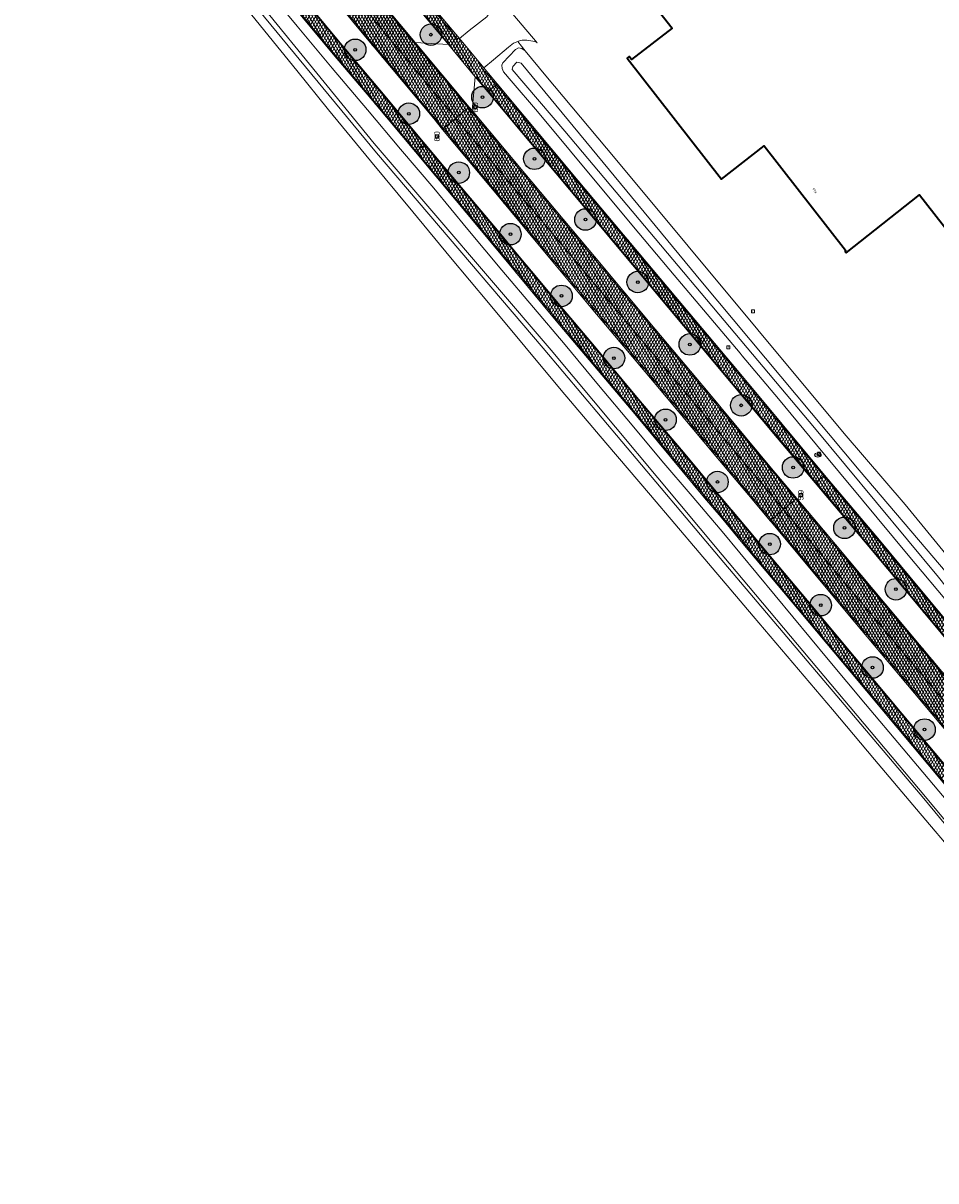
# Model space of a CAD drawing. Header units: metres. Extents: x 101608 to 104514, y 400798 to 405846.
# Tile 83 of 112: x 102104 to 102273, y 404931 to 405146. Entities that reach past the tile are written whole.
import ezdxf
from ezdxf.enums import TextEntityAlignment as Align

# ---------------------------------------------------------------- set-up
doc = ezdxf.new("R2010")
doc.units = ezdxf.units.M
for name, color, linetype, lineweight in [('B-WE-GR-BOOM-A', 63, 'Continuous', 25), ('B-WE-GR-BOOM-S', 90, 'Continuous', 25), ('B-WE-GR-BOUWLAND-GV', 80, 'Continuous', 13), ('B-WE-IE-MEUBILAIR_WEGMEUBILAIR-S', 7, 'Continuous', 25), ('B-WE-IE-MEUBILAIR_WEGMEUBILAIR_PAAL-S', 7, 'Continuous', 25), ('B-WE-KL-GAS_PUT-S', 30, 'Continuous', 25), ('B-WE-OG-BEBOUWING-GV', 7, 'Continuous', 35), ('B-WE-OG-BEBOUWING-T18', 7, 'Continuous', 18), ('B-WE-OG-TERREIN_ERF-GV', 7, 'Continuous', 18), ('B-WE-OG-WATER-GV', 130, 'Continuous', 18), ('B-WE-OG-WATER_SLOOT-GV', 120, 'Continuous', 18), ('B-WE-RI-GWA_RIOOLPUT-S', 30, 'Continuous', 25), ('B-WE-VH-GESLOTENVERHARDING_ASFALT-A-500', 12, 'Continuous', 18), ('B-WE-VH-KANTVERHARDING-G', 60, 'Continuous', 18), ('B-WE-VH-VERHARDING_ASFALT-GV', 252, 'Continuous', 18), ('B-WE-VH-VERHARDING_BETONSTRAATSTEEN-GV', 252, 'Continuous', 18), ('B-WE-VW-MARKERING_PICTOGRAM-G', 7, 'Continuous', 18)]:
    doc.layers.add(name, color=color, linetype=linetype, lineweight=lineweight)
doc.layers.add('Label_Puntobject', color=255, linetype='Continuous')
doc.styles.add('NLCS-ISO', font='NLCS-ISO.ttf')
doc.styles.add('NLCS-ISO-M250-T18', font='NLCS-ISO.ttf', dxfattribs={"height": 0.45})
pattern_1 = [(60, (0, 0), (-0.4330127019, 0.25), []), (120, (0, 0), (-0.4330127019, -0.25), [])]

# ---------------------------------------------------------------- blocks, each defined once
blk = doc.blocks.new('SIE-WEG_VERKEERSBORD-SO')
at = {"color": 0, "linetype": 'ByBlock', "lineweight": -2}
blk.add_lwpolyline([(-1.125, -1.125), (1.125, -1.125), (1.125, 1.125), (-1.125, 1.125)], close=True, dxfattribs=at)
at = {"color": 0, "linetype": 'ByBlock', "lineweight": -2, "style": 'NLCS-ISO'}
blk.add_text('vb', height=1.5, dxfattribs=at).set_placement((0, 0), align=Align.MIDDLE_CENTER)
blk = doc.blocks.new('SIE-WEG_PAAL_HECTOMETERPAAL-SO')
at = {"color": 0, "linetype": 'ByBlock', "lineweight": -2}
blk.add_lwpolyline([(-1.44375, -0.94375), (1.44375, -0.94375), (1.44375, 0.94375), (-1.44375, 0.94375)], close=True, dxfattribs=at)
at = {"color": 0, "linetype": 'ByBlock', "lineweight": -2, "style": 'NLCS-ISO'}
blk.add_text('hm', height=1.5, dxfattribs=at).set_placement((0, 0), align=Align.MIDDLE_CENTER)
at = {"style": 'NLCS-ISO'}
blk.add_attdef('WAARDE', (2.13125, -1.69375), '', height=1.5, dxfattribs=at)
blk = doc.blocks.new('SKL-GAS_PUT-SO')
at = {"color": 0, "linetype": 'ByBlock', "lineweight": 18}
blk.add_ellipse((0, 0), major_axis=(2.5, 0), ratio=0.601255, dxfattribs=at)
at = {"color": 0, "linetype": 'ByBlock', "lineweight": 18, "style": 'NLCS-ISO'}
blk.add_text('gas', height=1.8, dxfattribs=at).set_placement((0.12, 0.3), align=Align.MIDDLE_CENTER)
blk = doc.blocks.new('SRI-PUT_INSPECTIEPUT_RIOOLPUT-SO')
at = {"color": 0, "linetype": 'ByBlock', "lineweight": 18}
blk.add_lwpolyline([(-1.12, -1.12), (1.12, -1.12), (1.12, 1.12), (-1.12, 1.12)], close=True, dxfattribs=at)
at = {"color": 0, "linetype": 'ByBlock', "lineweight": 18, "style": 'NLCS-ISO'}
blk.add_text('r', height=1.5, dxfattribs=at).set_placement((0, 0.28), align=Align.MIDDLE_CENTER)
blk = doc.blocks.new('SGR-BOOM_01-SO')
at = {"layer": 'B-WE-GR-BOOM-A'}
h = blk.add_hatch(color=256, dxfattribs=at)
h.dxf.hatch_style = 1
edge = h.paths.add_edge_path()
edge.add_arc((0, 0), 2, 0, 360)
at = {"color": 0, "linetype": 'ByBlock', "lineweight": -2}
for radius in [2, 0.25]:
    blk.add_circle((0, 0), radius, dxfattribs=at)

msp = doc.modelspace()

# ---------------------------------------------------------------- hatches: boundary and pattern name
at = {"layer": 'B-WE-VH-GESLOTENVERHARDING_ASFALT-A-500'}
h = msp.add_hatch(dxfattribs=at)
h.set_pattern_fill('AVH-ASFALT-SOD', color=256, scale=0.5, pattern_type=2)
h.set_pattern_definition(pattern_1)
h.paths.add_polyline_path([(102149.068, 405186.467), (102147.414, 405188.503), (102138.308, 405199.628), (102129.965, 405209.803), (102124.762, 405216.205), (102122.96, 405214.738), (102135.071, 405199.829), (102143.454, 405189.665), (102154.222, 405176.449), (102162.791, 405166.001), (102175.86, 405150.182), (102182.484, 405142.276), (102187.478, 405136.316), (102189.786, 405133.534), (102191.521, 405134.985), (102189.046, 405137.944), (102184.521, 405143.379), (102180.83, 405147.83), (102173.373, 405156.85), (102165.633, 405166.187), (102157.123, 405176.554)])
h = msp.add_hatch(dxfattribs=at)
h.set_pattern_fill('AVH-ASFALT-SOD', color=256, scale=0.5, pattern_type=2)
h.set_pattern_definition(pattern_1)
h.paths.add_polyline_path([(102119.551, 405211.963), (102119.396, 405211.838), (102117.071, 405209.945), (102123.952, 405201.493), (102132.816, 405190.609), (102146.015, 405174.448), (102153.941, 405164.769), (102166.825, 405149.104), (102170.455, 405144.691), (102183.866, 405128.584), (102186.18, 405130.52), (102186.35, 405130.662), (102176.339, 405142.674), (102169.313, 405151.098), (102159.734, 405162.754), (102149.197, 405175.631), (102133.891, 405194.347), (102125.573, 405204.583)])
h = msp.add_hatch(dxfattribs=at)
h.set_pattern_fill('AVH-ASFALT-SOD', color=256, scale=0.5, pattern_type=2)
h.set_pattern_definition(pattern_1)
h.paths.add_polyline_path([(102117.071, 405209.945), (102114.747, 405208.052), (102114.556, 405207.898), (102115.525, 405206.719), (102117.38, 405204.42), (102128.336, 405191.076), (102137.313, 405180.001), (102145.319, 405170.261), (102154.348, 405159.168), (102165.834, 405145.209), (102179.766, 405128.541), (102181.414, 405126.535), (102181.578, 405126.671), (102183.866, 405128.584), (102170.455, 405144.691), (102166.825, 405149.104), (102153.941, 405164.769), (102146.015, 405174.448), (102132.816, 405190.609), (102123.952, 405201.493)])
h = msp.add_hatch(dxfattribs=at)
h.set_pattern_fill('AVH-ASFALT-SOD', color=256, scale=0.5, pattern_type=2)
h.set_pattern_definition(pattern_1)
h.paths.add_polyline_path([(102111.162, 405205.134), (102111.055, 405205.047), (102109.506, 405203.786), (102109.35, 405203.659), (102110.431, 405202.327), (102119.291, 405191.4), (102128.552, 405180.112), (102135.259, 405171.816), (102144.793, 405160.211), (102152.403, 405150.958), (102161.784, 405139.704), (102168.437, 405131.83), (102176.407, 405122.348), (102176.499, 405122.423), (102178.046, 405123.686), (102178.154, 405123.774), (102169.757, 405133.865), (102161.778, 405143.338), (102153.971, 405152.794), (102147.581, 405160.6), (102137.221, 405173.303), (102127.485, 405185.164), (102119.659, 405194.789), (102111.265, 405205.004)])
h = msp.add_hatch(dxfattribs=at)
h.set_pattern_fill('AVH-ASFALT-SOD', color=256, scale=0.5, pattern_type=2)
h.set_pattern_definition(pattern_1)
h.paths.add_polyline_path([(102191.521, 405134.985), (102189.786, 405133.534), (102202.42, 405118.377), (102213.22, 405105.535), (102223.324, 405093.467), (102243.582, 405069.261), (102250.63, 405060.86), (102252.366, 405062.313), (102251.467, 405063.383), (102240.835, 405076.161), (102235.194, 405082.892), (102226.032, 405093.823), (102206.601, 405116.972)])
h = msp.add_hatch(dxfattribs=at)
h.set_pattern_fill('AVH-ASFALT-SOD', color=256, scale=0.5, pattern_type=2)
h.set_pattern_definition(pattern_1)
h.paths.add_polyline_path([(102186.894, 405130.029), (102186.35, 405130.662), (102186.18, 405130.52), (102183.866, 405128.584), (102192.257, 405118.549), (102200.776, 405108.425), (102208.366, 405099.322), (102215.683, 405090.623), (102222.998, 405081.905), (102229.656, 405073.898), (102238.428, 405063.461), (102244.734, 405055.926), (102247.028, 405057.846), (102247.201, 405057.99), (102242.52, 405063.552), (102230.721, 405077.705), (102220.905, 405089.403), (102209.596, 405102.901), (102196.684, 405118.325)])
h = msp.add_hatch(dxfattribs=at)
h.set_pattern_fill('AVH-ASFALT-SOD', color=256, scale=0.5, pattern_type=2)
h.set_pattern_definition(pattern_1)
h.paths.add_polyline_path([(102183.866, 405128.584), (102181.578, 405126.671), (102181.414, 405126.535), (102192.513, 405113.187), (102198.803, 405105.655), (102209.339, 405093.037), (102220.736, 405079.505), (102232.163, 405065.841), (102238.226, 405058.627), (102242.246, 405053.843), (102242.433, 405054), (102244.734, 405055.926), (102238.428, 405063.461), (102229.656, 405073.898), (102222.998, 405081.905), (102215.683, 405090.623), (102208.366, 405099.322), (102200.776, 405108.425), (102192.257, 405118.549)])
h = msp.add_hatch(dxfattribs=at)
h.set_pattern_fill('AVH-ASFALT-SOD', color=256, scale=0.5, pattern_type=2)
h.set_pattern_definition(pattern_1)
h.paths.add_polyline_path([(102195.625, 405102.923), (102191.904, 405107.424), (102184.908, 405115.744), (102178.154, 405123.774), (102178.046, 405123.686), (102176.499, 405122.423), (102176.407, 405122.348), (102187.389, 405109.149), (102202.524, 405090.997), (102217.088, 405073.692), (102230.085, 405058.119), (102233.125, 405054.487), (102237.199, 405049.619), (102237.388, 405049.777), (102238.904, 405051.046), (102239.027, 405051.149), (102235.11, 405055.802), (102234.963, 405055.979), (102226.456, 405066.185), (102217.208, 405077.177), (102209.614, 405086.256), (102203.847, 405093.063), (102197.9, 405100.171)])
h = msp.add_hatch(dxfattribs=at)
h.set_pattern_fill('AVH-ASFALT-SOD', color=256, scale=0.5, pattern_type=2)
h.set_pattern_definition(pattern_1)
h.paths.add_polyline_path([(102252.366, 405062.313), (102250.63, 405060.86), (102260.86, 405048.665), (102270.369, 405037.328), (102284.365, 405020.522), (102289.359, 405014.594), (102295.61, 405007.07), (102300.91, 405000.763), (102311.003, 404988.803), (102314.878, 404984.185), (102316.569, 404985.598), (102308.244, 404995.529), (102299.785, 405005.723), (102297.179, 405008.86), (102291.94, 405015.019), (102288.997, 405018.505), (102275.901, 405034.192), (102268.231, 405043.371), (102262.542, 405050.204)])
h = msp.add_hatch(dxfattribs=at)
h.set_pattern_fill('AVH-ASFALT-SOD', color=256, scale=0.5, pattern_type=2)
h.set_pattern_definition(pattern_1)
h.paths.add_polyline_path([(102247.201, 405057.99), (102247.028, 405057.846), (102244.734, 405055.926), (102246.362, 405053.981), (102254.09, 405044.758), (102261.519, 405035.882), (102268.652, 405027.376), (102276.793, 405017.658), (102283.982, 405009.107), (102291.634, 404999.993), (102299.507, 404990.575), (102306.166, 404982.627), (102308.982, 404979.257), (102311.274, 404981.173), (102311.465, 404981.333), (102309.728, 404983.406), (102299.458, 404995.699), (102293.559, 405002.757), (102284.257, 405013.789), (102274.158, 405025.855), (102261.373, 405041.086), (102252.17, 405052.086)])
h = msp.add_hatch(dxfattribs=at)
h.set_pattern_fill('AVH-ASFALT-SOD', color=256, scale=0.5, pattern_type=2)
h.set_pattern_definition(pattern_1)
h.paths.add_polyline_path([(102244.734, 405055.926), (102242.433, 405054), (102242.246, 405053.843), (102242.483, 405053.561), (102256.679, 405036.556), (102269.033, 405021.804), (102281.651, 405006.849), (102285.716, 405001.992), (102286.889, 405000.591), (102291.157, 404995.493), (102300.86, 404983.86), (102306.494, 404977.179), (102306.687, 404977.339), (102308.982, 404979.257), (102306.166, 404982.627), (102299.507, 404990.575), (102291.634, 404999.993), (102283.982, 405009.107), (102276.793, 405017.658), (102268.652, 405027.376), (102261.519, 405035.882), (102254.09, 405044.758), (102246.362, 405053.981)])
h = msp.add_hatch(dxfattribs=at)
h.set_pattern_fill('AVH-ASFALT-SOD', color=256, scale=0.5, pattern_type=2)
h.set_pattern_definition(pattern_1)
h.paths.add_polyline_path([(102239.027, 405051.149), (102238.904, 405051.046), (102237.388, 405049.777), (102237.199, 405049.619), (102244.719, 405040.635), (102257.3, 405025.675), (102271.566, 405008.607), (102282.483, 404995.529), (102295.271, 404980.205), (102301.414, 404972.933), (102301.559, 404973.052), (102303.087, 404974.313), (102303.225, 404974.427), (102294.694, 404984.553), (102290.74, 404989.315), (102283.569, 404997.929), (102282.441, 404999.324), (102275.811, 405007.191), (102266.779, 405017.993), (102257.897, 405028.581), (102249.199, 405039.005), (102242.654, 405046.839)])

# ---------------------------------------------------------------- linework, layer by layer
at = {"layer": 'B-WE-GR-BOUWLAND-GV', "flags": 128}
msp.add_lwpolyline([(102277.399, 404990.844), (102269.447, 405000.242), (102261.643, 405009.523), (102253.82, 405018.789), (102246.468, 405027.463), (102239.101, 405036.124), (102229.07, 405047.937), (102220.014, 405058.569), (102211.711, 405068.313), (102203.453, 405078.097), (102196.68, 405086.193), (102189.939, 405094.316), (102182.893, 405102.748), (102175.869, 405111.199), (102168.042, 405120.67), (102160.242, 405130.165), (102154.323, 405137.451), (102148.421, 405144.754), (102141.483, 405153.391)], dxfattribs=at)
at = {"layer": 'B-WE-OG-BEBOUWING-GV'}
msp.add_lwpolyline([(102210.9, 405162.033), (102224.024, 405145.343), (102216.498, 405139.517), (102216.067, 405140.069), (102215.673, 405139.761), (102233.241, 405117.294), (102241.118, 405123.453), (102256.267, 405104.079), (102256.19, 405103.807), (102256.347, 405103.625), (102270.004, 405114.346), (102282.64, 405098.22), (102285.845, 405094.131), (102292.142, 405099.066), (102305.963, 405081.433), (102299.658, 405076.509), (102307.191, 405066.864), (102311.132, 405069.942), (102369.46, 405115.491)], dxfattribs=at)
at = {"layer": 'B-WE-OG-TERREIN_ERF-GV', "flags": 128}
for points in [[(102369.46, 405115.491), (102311.132, 405069.942), (102307.191, 405066.864), (102299.658, 405076.509), (102305.963, 405081.433), (102292.142, 405099.066), (102285.845, 405094.131), (102282.64, 405098.22), (102270.004, 405114.346), (102256.347, 405103.625), (102256.19, 405103.807), (102256.267, 405104.079), (102241.118, 405123.453), (102233.241, 405117.294), (102215.673, 405139.761), (102216.067, 405140.069), (102216.498, 405139.517), (102224.024, 405145.343), (102210.9, 405162.033)], [(102190.637, 405152.512), (102198.972, 405142.621), (102198.536, 405142.842), (102197.035, 405143.113), (102196.203, 405143.076), (102195.788, 405143.017), (102195.365, 405142.852), (102196.722, 405141.102), (102200.582, 405136.457), (102213.451, 405121.125), (102227.007, 405104.869), (102239.981, 405089.277), (102256.008, 405070.018), (102267.3, 405056.835), (102277.408, 405044.546)]]:
    msp.add_lwpolyline(points, dxfattribs=at)
at = {"layer": 'B-WE-OG-WATER-GV', "flags": 128}
msp.add_lwpolyline([(102232.942, 405046.876), (102270.814, 405002.253), (102300.534, 404966.224), (102329.623, 404931.236), (102330.468, 404931.954), (102301.039, 404966.634), (102271.132, 405002.57), (102233.335, 405047.539), (102201.58, 405085.519), (102168.705, 405123.935), (102137.33, 405162.458), (102105.818, 405200.866), (102105.239, 405200.334), (102136.346, 405161.994), (102169.11, 405122.196), (102200.081, 405085.876)], close=True, dxfattribs=at)
msp.add_lwpolyline([(102293.574, 405021.829), (102276.584, 405042.383), (102258.765, 405063.213), (102229.689, 405098.046), (102195.978, 405138.818), (102195.215, 405139.021), (102194.477, 405138.189), (102194.329, 405137.671), (102204.143, 405126.201), (102250.515, 405071.113), (102273.537, 405043.364)], dxfattribs=at)
at = {"layer": 'B-WE-OG-WATER_SLOOT-GV', "flags": 128}
msp.add_lwpolyline([(102329.623, 404931.236), (102300.534, 404966.224), (102270.814, 405002.253), (102232.942, 405046.876), (102200.081, 405085.876), (102169.11, 405122.196), (102136.346, 405161.994), (102105.239, 405200.334), (102105.818, 405200.866), (102137.33, 405162.458), (102168.705, 405123.935), (102201.58, 405085.519), (102233.335, 405047.539), (102271.132, 405002.57), (102301.039, 404966.634), (102330.468, 404931.954)], close=True, dxfattribs=at)
for points in [[(102276.24, 405000.485), (102271.614, 405005.986), (102266.955, 405011.46), (102259.966, 405019.766), (102253.001, 405028.096), (102243.155, 405039.962), (102233.36, 405051.872), (102231.94, 405053.525), (102227.745, 405058.409), (102222.16, 405064.973), (102216.606, 405071.564), (102210.379, 405079.028), (102204.192, 405086.526), (102198.28, 405093.425), (102192.412, 405100.363), (102186.081, 405107.952), (102179.803, 405115.585), (102173.609, 405122.861), (102167.432, 405130.154), (102160.9, 405137.907), (102154.388, 405145.678), (102142.722, 405159.881)], [(102141.483, 405153.391), (102148.421, 405144.754), (102154.323, 405137.451), (102160.242, 405130.165), (102168.042, 405120.67), (102175.869, 405111.199), (102182.893, 405102.748), (102189.939, 405094.316), (102196.68, 405086.193), (102203.453, 405078.097), (102211.711, 405068.313), (102220.014, 405058.569), (102229.07, 405047.937), (102239.101, 405036.124), (102246.468, 405027.463), (102253.82, 405018.789), (102261.643, 405009.523), (102269.447, 405000.242), (102277.399, 404990.844)], [(102277.408, 405044.546), (102267.3, 405056.835), (102256.008, 405070.018), (102239.981, 405089.277), (102227.007, 405104.869), (102213.451, 405121.125), (102200.582, 405136.457), (102196.722, 405141.102), (102196.116, 405141.548), (102195.489, 405141.668), (102194.972, 405141.373), (102192.598, 405138.897), (102192.426, 405138.461), (102192.493, 405137.863), (102192.745, 405137.201), (102194.174, 405135.568), (102199.025, 405129.858), (102205.15, 405122.476), (102211.29, 405115.11), (102217.85, 405107.276), (102224.427, 405099.459), (102230.556, 405092.228), (102236.662, 405084.977), (102237.082, 405084.475), (102243.782, 405076.46), (102250.87, 405067.916), (102259.378, 405057.659), (102267.912, 405047.427), (102275.983, 405037.8)], [(102279.924, 405035.666), (102276.642, 405039.453), (102273.537, 405043.364), (102250.515, 405071.113), (102204.143, 405126.201), (102194.329, 405137.671), (102194.477, 405138.189), (102195.215, 405139.021), (102195.978, 405138.818), (102229.689, 405098.046), (102258.765, 405063.213), (102276.584, 405042.383), (102293.574, 405021.829)]]:
    msp.add_lwpolyline(points, dxfattribs=at)
at = {"layer": 'B-WE-VH-KANTVERHARDING-G', "flags": 128}
for points in [[(102149.068, 405186.467), (102147.414, 405188.503), (102138.308, 405199.628), (102129.965, 405209.803), (102124.762, 405216.205), (102122.96, 405214.738), (102135.071, 405199.829), (102143.454, 405189.665), (102154.222, 405176.449), (102162.791, 405166.001), (102175.86, 405150.182), (102182.484, 405142.276), (102187.478, 405136.316), (102189.786, 405133.534), (102191.521, 405134.985), (102189.046, 405137.944), (102184.521, 405143.379), (102180.83, 405147.83), (102173.373, 405156.85), (102165.633, 405166.187), (102157.123, 405176.554)], [(102119.551, 405211.963), (102119.396, 405211.838), (102117.071, 405209.945), (102123.952, 405201.493), (102132.816, 405190.609), (102146.015, 405174.448), (102153.941, 405164.769), (102166.825, 405149.104), (102170.455, 405144.691), (102183.866, 405128.584), (102186.18, 405130.52), (102186.35, 405130.662), (102176.339, 405142.674), (102169.313, 405151.098), (102159.734, 405162.754), (102149.197, 405175.631), (102133.891, 405194.347), (102125.573, 405204.583)], [(102117.071, 405209.945), (102114.747, 405208.052), (102114.556, 405207.898), (102115.525, 405206.719), (102117.38, 405204.42), (102128.336, 405191.076), (102137.313, 405180.001), (102145.319, 405170.261), (102154.348, 405159.168), (102165.834, 405145.209), (102179.766, 405128.541), (102181.414, 405126.535), (102181.578, 405126.671), (102183.866, 405128.584), (102170.455, 405144.691), (102166.825, 405149.104), (102153.941, 405164.769), (102146.015, 405174.448), (102132.816, 405190.609), (102123.952, 405201.493)], [(102111.162, 405205.134), (102111.055, 405205.047), (102109.506, 405203.786), (102109.35, 405203.659), (102110.431, 405202.327), (102119.291, 405191.4), (102128.552, 405180.112), (102135.259, 405171.816), (102144.793, 405160.211), (102152.403, 405150.958), (102161.784, 405139.704), (102168.437, 405131.83), (102176.407, 405122.348), (102176.499, 405122.423), (102178.046, 405123.686), (102178.154, 405123.774), (102169.757, 405133.865), (102161.778, 405143.338), (102153.971, 405152.794), (102147.581, 405160.6), (102137.221, 405173.303), (102127.485, 405185.164), (102119.659, 405194.789), (102111.265, 405205.004)], [(102191.521, 405134.985), (102189.786, 405133.534), (102202.42, 405118.377), (102213.22, 405105.535), (102223.324, 405093.467), (102243.582, 405069.261), (102250.63, 405060.86), (102252.366, 405062.313), (102251.467, 405063.383), (102240.835, 405076.161), (102235.194, 405082.892), (102226.032, 405093.823), (102206.601, 405116.972)], [(102186.894, 405130.029), (102186.35, 405130.662), (102186.18, 405130.52), (102183.866, 405128.584), (102192.257, 405118.549), (102200.776, 405108.425), (102208.366, 405099.322), (102215.683, 405090.623), (102222.998, 405081.905), (102229.656, 405073.898), (102238.428, 405063.461), (102244.734, 405055.926), (102247.028, 405057.846), (102247.201, 405057.99), (102242.52, 405063.552), (102230.721, 405077.705), (102220.905, 405089.403), (102209.596, 405102.901), (102196.684, 405118.325)], [(102183.866, 405128.584), (102181.578, 405126.671), (102181.414, 405126.535), (102192.513, 405113.187), (102198.803, 405105.655), (102209.339, 405093.037), (102220.736, 405079.505), (102232.163, 405065.841), (102238.226, 405058.627), (102242.246, 405053.843), (102242.433, 405054), (102244.734, 405055.926), (102238.428, 405063.461), (102229.656, 405073.898), (102222.998, 405081.905), (102215.683, 405090.623), (102208.366, 405099.322), (102200.776, 405108.425), (102192.257, 405118.549)], [(102195.625, 405102.923), (102191.904, 405107.424), (102184.908, 405115.744), (102178.154, 405123.774), (102178.046, 405123.686), (102176.499, 405122.423), (102176.407, 405122.348), (102187.389, 405109.149), (102202.524, 405090.997), (102217.088, 405073.692), (102230.085, 405058.119), (102233.125, 405054.487), (102237.199, 405049.619), (102237.388, 405049.777), (102238.904, 405051.046), (102239.027, 405051.149), (102235.11, 405055.802), (102234.963, 405055.979), (102226.456, 405066.185), (102217.208, 405077.177), (102209.614, 405086.256), (102203.847, 405093.063), (102197.9, 405100.171)], [(102252.366, 405062.313), (102250.63, 405060.86), (102260.86, 405048.665), (102270.369, 405037.328), (102284.365, 405020.522), (102289.359, 405014.594), (102295.61, 405007.07), (102300.91, 405000.763), (102311.003, 404988.803), (102314.878, 404984.185), (102316.569, 404985.598), (102308.244, 404995.529), (102299.785, 405005.723), (102297.179, 405008.86), (102291.94, 405015.019), (102288.997, 405018.505), (102275.901, 405034.192), (102268.231, 405043.371), (102262.542, 405050.204)], [(102247.201, 405057.99), (102247.028, 405057.846), (102244.734, 405055.926), (102246.362, 405053.981), (102254.09, 405044.758), (102261.519, 405035.882), (102268.652, 405027.376), (102276.793, 405017.658), (102283.982, 405009.107), (102291.634, 404999.993), (102299.507, 404990.575), (102306.166, 404982.627), (102308.982, 404979.257), (102311.274, 404981.173), (102311.465, 404981.333), (102309.728, 404983.406), (102299.458, 404995.699), (102293.559, 405002.757), (102284.257, 405013.789), (102274.158, 405025.855), (102261.373, 405041.086), (102252.17, 405052.086)], [(102244.734, 405055.926), (102242.433, 405054), (102242.246, 405053.843), (102242.483, 405053.561), (102256.679, 405036.556), (102269.033, 405021.804), (102281.651, 405006.849), (102285.716, 405001.992), (102286.889, 405000.591), (102291.157, 404995.493), (102300.86, 404983.86), (102306.494, 404977.179), (102306.687, 404977.339), (102308.982, 404979.257), (102306.166, 404982.627), (102299.507, 404990.575), (102291.634, 404999.993), (102283.982, 405009.107), (102276.793, 405017.658), (102268.652, 405027.376), (102261.519, 405035.882), (102254.09, 405044.758), (102246.362, 405053.981)], [(102239.027, 405051.149), (102238.904, 405051.046), (102237.388, 405049.777), (102237.199, 405049.619), (102244.719, 405040.635), (102257.3, 405025.675), (102271.566, 405008.607), (102282.483, 404995.529), (102295.271, 404980.205), (102301.414, 404972.933), (102301.559, 404973.052), (102303.087, 404974.313), (102303.225, 404974.427), (102294.694, 404984.553), (102290.74, 404989.315), (102283.569, 404997.929), (102282.441, 404999.324), (102275.811, 405007.191), (102266.779, 405017.993), (102257.897, 405028.581), (102249.199, 405039.005), (102242.654, 405046.839)]]:
    msp.add_lwpolyline(points, close=True, dxfattribs=at)
at = {"layer": 'B-WE-VH-VERHARDING_ASFALT-GV', "flags": 128}
for points in [[(102149.068, 405186.467), (102147.414, 405188.503), (102138.308, 405199.628), (102129.965, 405209.803), (102124.762, 405216.205), (102122.96, 405214.738), (102135.071, 405199.829), (102143.454, 405189.665), (102154.222, 405176.449), (102162.791, 405166.001), (102175.86, 405150.182), (102182.484, 405142.276), (102187.478, 405136.316), (102189.786, 405133.534), (102191.521, 405134.985), (102189.046, 405137.944), (102184.521, 405143.379), (102180.83, 405147.83), (102173.373, 405156.85), (102165.633, 405166.187), (102157.123, 405176.554)], [(102119.551, 405211.963), (102119.396, 405211.838), (102117.071, 405209.945), (102123.952, 405201.493), (102132.816, 405190.609), (102146.015, 405174.448), (102153.941, 405164.769), (102166.825, 405149.104), (102170.455, 405144.691), (102183.866, 405128.584), (102186.18, 405130.52), (102186.35, 405130.662), (102176.339, 405142.674), (102169.313, 405151.098), (102159.734, 405162.754), (102149.197, 405175.631), (102133.891, 405194.347), (102125.573, 405204.583)], [(102117.071, 405209.945), (102114.747, 405208.052), (102114.556, 405207.898), (102115.525, 405206.719), (102117.38, 405204.42), (102128.336, 405191.076), (102137.313, 405180.001), (102145.319, 405170.261), (102154.348, 405159.168), (102165.834, 405145.209), (102179.766, 405128.541), (102181.414, 405126.535), (102181.578, 405126.671), (102183.866, 405128.584), (102170.455, 405144.691), (102166.825, 405149.104), (102153.941, 405164.769), (102146.015, 405174.448), (102132.816, 405190.609), (102123.952, 405201.493)], [(102111.162, 405205.134), (102111.055, 405205.047), (102109.506, 405203.786), (102109.35, 405203.659), (102110.431, 405202.327), (102119.291, 405191.4), (102128.552, 405180.112), (102135.259, 405171.816), (102144.793, 405160.211), (102152.403, 405150.958), (102161.784, 405139.704), (102168.437, 405131.83), (102176.407, 405122.348), (102176.499, 405122.423), (102178.046, 405123.686), (102178.154, 405123.774), (102169.757, 405133.865), (102161.778, 405143.338), (102153.971, 405152.794), (102147.581, 405160.6), (102137.221, 405173.303), (102127.485, 405185.164), (102119.659, 405194.789), (102111.265, 405205.004)], [(102191.521, 405134.985), (102189.786, 405133.534), (102202.42, 405118.377), (102213.22, 405105.535), (102223.324, 405093.467), (102243.582, 405069.261), (102250.63, 405060.86), (102252.366, 405062.313), (102251.467, 405063.383), (102240.835, 405076.161), (102235.194, 405082.892), (102226.032, 405093.823), (102206.601, 405116.972)], [(102186.894, 405130.029), (102186.35, 405130.662), (102186.18, 405130.52), (102183.866, 405128.584), (102192.257, 405118.549), (102200.776, 405108.425), (102208.366, 405099.322), (102215.683, 405090.623), (102222.998, 405081.905), (102229.656, 405073.898), (102238.428, 405063.461), (102244.734, 405055.926), (102247.028, 405057.846), (102247.201, 405057.99), (102242.52, 405063.552), (102230.721, 405077.705), (102220.905, 405089.403), (102209.596, 405102.901), (102196.684, 405118.325)], [(102183.866, 405128.584), (102181.578, 405126.671), (102181.414, 405126.535), (102192.513, 405113.187), (102198.803, 405105.655), (102209.339, 405093.037), (102220.736, 405079.505), (102232.163, 405065.841), (102238.226, 405058.627), (102242.246, 405053.843), (102242.433, 405054), (102244.734, 405055.926), (102238.428, 405063.461), (102229.656, 405073.898), (102222.998, 405081.905), (102215.683, 405090.623), (102208.366, 405099.322), (102200.776, 405108.425), (102192.257, 405118.549)], [(102195.625, 405102.923), (102191.904, 405107.424), (102184.908, 405115.744), (102178.154, 405123.774), (102178.046, 405123.686), (102176.499, 405122.423), (102176.407, 405122.348), (102187.389, 405109.149), (102202.524, 405090.997), (102217.088, 405073.692), (102230.085, 405058.119), (102233.125, 405054.487), (102237.199, 405049.619), (102237.388, 405049.777), (102238.904, 405051.046), (102239.027, 405051.149), (102235.11, 405055.802), (102234.963, 405055.979), (102226.456, 405066.185), (102217.208, 405077.177), (102209.614, 405086.256), (102203.847, 405093.063), (102197.9, 405100.171)], [(102252.366, 405062.313), (102250.63, 405060.86), (102260.86, 405048.665), (102270.369, 405037.328), (102284.365, 405020.522), (102289.359, 405014.594), (102295.61, 405007.07), (102300.91, 405000.763), (102311.003, 404988.803), (102314.878, 404984.185), (102316.569, 404985.598), (102308.244, 404995.529), (102299.785, 405005.723), (102297.179, 405008.86), (102291.94, 405015.019), (102288.997, 405018.505), (102275.901, 405034.192), (102268.231, 405043.371), (102262.542, 405050.204)], [(102247.201, 405057.99), (102247.028, 405057.846), (102244.734, 405055.926), (102246.362, 405053.981), (102254.09, 405044.758), (102261.519, 405035.882), (102268.652, 405027.376), (102276.793, 405017.658), (102283.982, 405009.107), (102291.634, 404999.993), (102299.507, 404990.575), (102306.166, 404982.627), (102308.982, 404979.257), (102311.274, 404981.173), (102311.465, 404981.333), (102309.728, 404983.406), (102299.458, 404995.699), (102293.559, 405002.757), (102284.257, 405013.789), (102274.158, 405025.855), (102261.373, 405041.086), (102252.17, 405052.086)], [(102244.734, 405055.926), (102242.433, 405054), (102242.246, 405053.843), (102242.483, 405053.561), (102256.679, 405036.556), (102269.033, 405021.804), (102281.651, 405006.849), (102285.716, 405001.992), (102286.889, 405000.591), (102291.157, 404995.493), (102300.86, 404983.86), (102306.494, 404977.179), (102306.687, 404977.339), (102308.982, 404979.257), (102306.166, 404982.627), (102299.507, 404990.575), (102291.634, 404999.993), (102283.982, 405009.107), (102276.793, 405017.658), (102268.652, 405027.376), (102261.519, 405035.882), (102254.09, 405044.758), (102246.362, 405053.981)], [(102239.027, 405051.149), (102238.904, 405051.046), (102237.388, 405049.777), (102237.199, 405049.619), (102244.719, 405040.635), (102257.3, 405025.675), (102271.566, 405008.607), (102282.483, 404995.529), (102295.271, 404980.205), (102301.414, 404972.933), (102301.559, 404973.052), (102303.087, 404974.313), (102303.225, 404974.427), (102294.694, 404984.553), (102290.74, 404989.315), (102283.569, 404997.929), (102282.441, 404999.324), (102275.811, 405007.191), (102266.779, 405017.993), (102257.897, 405028.581), (102249.199, 405039.005), (102242.654, 405046.839)]]:
    msp.add_lwpolyline(points, close=True, dxfattribs=at)
at = {"layer": 'B-WE-VH-VERHARDING_BETONSTRAATSTEEN-GV', "flags": 128}
for points in [[(102186.329, 405144.869), (102184.521, 405143.379), (102189.046, 405137.944), (102190.847, 405139.453), (102193.678, 405141.821), (102194.588, 405142.55), (102195.365, 405142.852), (102195.788, 405143.017), (102196.203, 405143.076), (102197.035, 405143.113), (102198.536, 405142.842), (102198.972, 405142.621), (102190.637, 405152.512), (102190.804, 405150.295), (102190.713, 405149.816), (102190.598, 405149.3), (102190.452, 405148.643), (102189.598, 405147.432)], [(102182.484, 405142.276), (102176.339, 405142.674), (102186.35, 405130.662), (102186.894, 405130.029), (102187.478, 405136.316)]]:
    msp.add_lwpolyline(points, close=True, dxfattribs=at)
at = {"layer": 'B-WE-VW-MARKERING_PICTOGRAM-G', "flags": 128}
for points in [[(102104.436, 405240.774), (102106.986, 405237.621), (102117.907, 405224.206), (102124.747, 405215.824), (102130.421, 405208.881), (102138.148, 405199.472), (102147.24, 405188.305), (102148.956, 405186.234), (102156.966, 405176.408), (102165.427, 405166.107), (102173.268, 405156.566), (102180.767, 405147.403), (102184.24, 405143.249)], [(102182.473, 405142.492), (102176.013, 405150.226), (102167.046, 405161.001), (102162.864, 405166.12), (102154.381, 405176.543), (102143.575, 405189.737), (102134.956, 405200.299), (102126.521, 405210.577), (102118.639, 405220.247), (102109.941, 405230.885), (102103.504, 405238.739)], [(102119.396, 405211.838), (102124.079, 405206.102), (102132.999, 405195.144), (102141.291, 405184.953), (102149.529, 405174.861), (102156.276, 405166.646), (102170.359, 405149.498), (102178.72, 405139.432), (102186.18, 405130.52)], [(102114.747, 405208.052), (102121.106, 405200.224), (102127.172, 405192.812), (102134.257, 405184.161), (102142.156, 405174.45), (102152.229, 405162.172), (102159.361, 405153.428), (102166.457, 405144.833), (102173.112, 405136.816), (102181.578, 405126.671)], [(102282.232, 404999.251), (102273.889, 405009.19), (102265.684, 405019.075), (102256.198, 405030.364), (102249.061, 405038.904), (102242.523, 405046.742), (102238.904, 405051.046), (102236.421, 405053.998), (102230.331, 405061.287), (102222.874, 405070.206), (102215.853, 405078.543), (102209.447, 405086.252), (102201.664, 405095.483), (102191.811, 405107.306), (102184.819, 405115.653), (102178.046, 405123.686), (102177.618, 405124.194), (102169.647, 405133.77), (102161.684, 405143.254), (102153.871, 405152.718)], [(102152.574, 405151.081), (102161.935, 405139.786), (102170.419, 405129.718), (102176.499, 405122.423), (102178.736, 405119.738), (102187.66, 405109.171), (102197.168, 405097.799), (102205.432, 405087.905), (102213.714, 405078.037), (102220.571, 405069.852), (102230.294, 405058.213), (102237.388, 405049.777), (102238.184, 405048.83), (102247.907, 405037.09), (102255.114, 405028.494), (102264.264, 405017.644), (102275.459, 405004.258), (102286.559, 404990.964), (102295.815, 404979.935), (102301.559, 404973.052), (102307.475, 404965.962), (102317.192, 404954.367), (102328.72, 404940.571), (102336.08, 404931.871)], [(102170.455, 405144.691), (102166.825, 405149.104)], [(102183.866, 405128.584), (102170.455, 405144.691)], [(102189.178, 405137.388), (102195.946, 405129.362), (102206.495, 405116.768), (102225.864, 405093.69), (102234.937, 405082.832), (102243.284, 405072.836), (102253.771, 405060.344), (102262.67, 405049.756), (102269.065, 405042.086), (102276.057, 405033.724), (102287.508, 405020.016), (102290.672, 405016.245)], [(102289.569, 405014.559), (102284.46, 405020.643), (102275.516, 405031.383), (102270.411, 405037.494), (102260.956, 405048.787), (102250.774, 405060.94), (102243.65, 405069.427), (102235.474, 405079.168), (102223.444, 405093.539), (102213.344, 405105.583), (102202.569, 405118.449), (102192.757, 405130.112), (102187.673, 405136.317)], [(102192.257, 405118.549), (102183.866, 405128.584)], [(102186.18, 405130.52), (102196.185, 405118.545), (102206.774, 405105.92), (102217.928, 405092.567), (102226.997, 405081.762), (102236.803, 405070.058), (102245.231, 405059.996), (102247.028, 405057.846)], [(102181.578, 405126.671), (102192.912, 405113.095), (102201.483, 405102.848), (102208.769, 405094.182), (102216.295, 405085.225), (102222.79, 405077.487), (102229.291, 405069.73), (102236.334, 405061.323), (102242.433, 405054)], [(102200.776, 405108.425), (102192.257, 405118.549)], [(102208.366, 405099.322), (102200.776, 405108.425)], [(102215.683, 405090.623), (102208.366, 405099.322)], [(102222.998, 405081.905), (102215.683, 405090.623)], [(102229.656, 405073.898), (102222.998, 405081.905)], [(102238.428, 405063.461), (102229.656, 405073.898)], [(102244.734, 405055.926), (102238.428, 405063.461)], [(102247.028, 405057.846), (102253.602, 405049.98), (102259.93, 405042.454), (102265.595, 405035.698), (102271.148, 405029.05), (102280.294, 405018.129), (102288.984, 405007.755), (102296.379, 404998.965), (102304.79, 404988.917), (102311.274, 404981.173)], [(102246.362, 405053.981), (102244.734, 405055.926)], [(102242.433, 405054), (102243.099, 405053.201), (102249.451, 405045.589), (102256.292, 405037.433), (102262.782, 405029.711), (102268.639, 405022.743), (102274.388, 405015.846), (102281.651, 405007.192), (102287.85, 404999.848), (102294.373, 404992.045), (102302.124, 404982.763), (102306.687, 404977.339)], [(102254.09, 405044.758), (102246.362, 405053.981)], [(102261.519, 405035.882), (102254.09, 405044.758)], [(102268.652, 405027.376), (102261.519, 405035.882)], [(102276.793, 405017.658), (102268.652, 405027.376)]]:
    msp.add_lwpolyline(points, dxfattribs=at)

# ---------------------------------------------------------------- block references
at = {"layer": 'B-WE-GR-BOOM-S'}
for p in [(102179.251, 405144.122), (102165.172, 405141.31), (102188.815, 405132.518), (102175.138, 405129.436), (102198.465, 405121.071), (102184.411, 405118.504), (102207.943, 405109.786), (102194.006, 405107.06), (102217.662, 405098.172), (102203.488, 405095.6), (102227.337, 405086.587), (102213.242, 405084.051), (102236.887, 405075.274), (102222.817, 405072.594), (102246.515, 405063.739), (102232.456, 405061.039), (102256.065, 405052.523), (102242.171, 405049.5), (102265.62, 405041.117), (102251.637, 405038.159), (102261.271, 405026.577), (102270.929, 405015.051)]:
    msp.add_blockref('SGR-BOOM_01-SO', p, dxfattribs=at)
at = {"layer": 'B-WE-IE-MEUBILAIR_WEGMEUBILAIR-S', "xscale": 0.25, "yscale": 0.25, "zscale": 0.25}
msp.add_blockref('SIE-WEG_VERKEERSBORD-SO', (102251.348, 405066.256), dxfattribs=at)
at = {"layer": 'B-WE-IE-MEUBILAIR_WEGMEUBILAIR_PAAL-S', "xscale": 0.25, "yscale": 0.25, "zscale": 0.25}
for p in [(102187.497, 405130.614), (102180.37, 405125.226), (102247.94, 405058.609)]:
    msp.add_blockref('SIE-WEG_PAAL_HECTOMETERPAAL-SO', p, dxfattribs=at)
at = {"layer": 'B-WE-KL-GAS_PUT-S', "xscale": 0.25, "yscale": 0.25, "zscale": 0.25}
msp.add_blockref('SKL-GAS_PUT-SO', (102251.128, 405066.055), dxfattribs=at)
at = {"layer": 'B-WE-RI-GWA_RIOOLPUT-S', "xscale": 0.25, "yscale": 0.25, "zscale": 0.25}
for p in [(102239.053, 405092.741), (102234.496, 405086.03)]:
    msp.add_blockref('SRI-PUT_INSPECTIEPUT_RIOOLPUT-SO', p, dxfattribs=at)

# ---------------------------------------------------------------- texts
at = {"layer": 'B-WE-OG-BEBOUWING-T18', "style": 'NLCS-ISO-M250-T18'}
msp.add_text('97a', height=0.45, rotation=308, dxfattribs=at).set_placement((102250.504, 405115.183), align=Align.MIDDLE)
at = {"layer": 'Label_Puntobject', "lineweight": 25}
for s, p in [('6.0', (102187.497, 405130.614, 0.579)), ('6.0', (102180.37, 405125.226, 0.493)), ('5.9', (102247.94, 405058.609, 0.723))]:
    msp.add_text(s, height=1, rotation=90, dxfattribs=at).set_placement(p, align=Align.MIDDLE)

doc.saveas('drawing.dxf')
